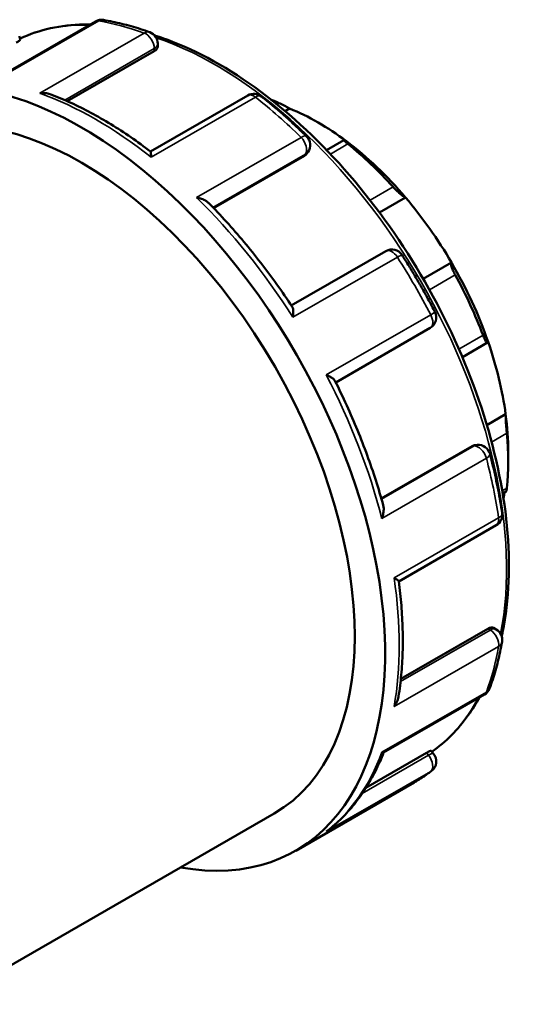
# Model space of a CAD drawing. Header units: millimetres. Extents: x -123 to 901, y -388 to 792.
# Tile 6 of 9: x -33 to 23, y 681 to 792. Entities that reach past the tile are written whole.
import ezdxf

# ---------------------------------------------------------------- set-up
doc = ezdxf.new("R2010")
doc.units = ezdxf.units.MM
doc.layers.add('Visible (ANSI)', color=7, linetype='Continuous', lineweight=50)
doc.layers.add('Visible Narrow (ANSI)', color=7, linetype='Continuous', lineweight=35)

msp = doc.modelspace()

# ---------------------------------------------------------------- linework, layer by layer
at = {"layer": 'Visible (ANSI)'}
for p, q in [((-24.42, 791.313), (-35.684, 784.827)), ((-32.96, 789.674), (-32.804, 789.272)), ((-17.857, 787.998), (-27.583, 782.397)), ((-17.463, 788.833), (-17.463, 788.493)), ((-7.395, 783.039), (-18.278, 776.772)), ((-2.739, 781.572), (-3.237, 781.285)), ((3.324, 778.043), (1.396, 776.933)), ((-1.083, 776.296), (-11.233, 770.451)), ((-0.681, 776.726), (-0.81, 776.542)), ((10.215, 771.628), (7.302, 769.951)), ((8.011, 765.651), (-2.551, 759.568)), ((15.346, 764.364), (12.183, 762.542)), ((2.411, 750.974), (12.971, 757.055)), ((16.56, 753.786), (19.381, 755.411)), ((21.392, 747.406), (19.291, 746.196)), ((17.996, 743.96), (18.219, 743.98)), ((17.651, 743.847), (7.5, 738.002)), ((21.678, 743.222), (21.678, 742.126)), ((21.06, 738.558), (21.443, 738.779)), ((9.456, 728.734), (20.337, 735)), ((19.417, 723.437), (9.686, 717.832)), ((20.044, 723.529), (20.337, 723.359)), ((7.753, 709.594), (19.013, 716.078)), ((13.077, 709.802), (13.348, 709.466)), ((12.56, 709.569), (5.79, 705.671)), ((-2.06, 698.631), (11.188, 706.26)), ((-41.491, 681.463), (-4.455, 702.791))]:
    msp.add_line(p, q, dxfattribs=at)
for centre, start, end in [((-23.749, 790.147), 80.4823, 119.93599), ((-18.808, 788.833), 0, 70.17839), ((-6.724, 781.874), 51.64631, 119.93599), ((-1.783, 777.498), 324.97291, 45.46021), ((8.683, 764.485), 32.57396, 119.93599), ((12.299, 758.221), 299.93599, 27.42664), ((18.342, 742.64), 14.55798, 95.23725), ((19.666, 736.166), 299.93599, 8.38844), ((19.666, 722.194), 349.92769, 60.06401), ((18.342, 717.244), 299.93599, 339.66932), ((12.299, 708.623), 307.78566, 38.80817)]:
    msp.add_arc(centre, 1.345, start, end, dxfattribs=at)
for centre, major_axis, start_param, end_param in [((-26.013, 740.227), (-23.954, 41.596), 2.6905658, 6.7307592), ((-26.013, 740.227), (-21.558, 37.436), 3.1415927, 6.2831853), ((0.432, 755.456), (-14.994, 26.037), 5.3499073, 5.6495344), ((0.432, 755.456), (-14.994, 26.037), 5.0212158, 5.3499073), ((-0.519, 754.909), (15.665, -27.203), 1.924403, 2.1635348), ((0.432, 755.456), (-14.994, 26.037), 4.7215888, 5.0212158), ((0.432, 755.456), (-14.994, 26.037), 4.3928973, 4.7215888), ((-0.519, 754.909), (15.665, -27.203), 1.2960845, 1.5352163), ((0.432, 755.456), (-14.994, 26.037), 4.0932703, 4.3928973), ((0.432, 755.456), (-14.994, 26.037), 3.9289245, 4.0932703), ((-0.519, 754.909), (15.665, -27.203), 0.667766, 0.9068978), ((0.432, 755.456), (-14.994, 26.037), 3.7037499, 3.7333115)]:
    msp.add_ellipse(centre, major_axis=major_axis, ratio=0.5780931, start_param=start_param, end_param=end_param, dxfattribs=at)
for points, knots in [([(-23.526, 791.474), (-23.187, 791.417), (-22.847, 791.353), (-22.163, 791.211), (-21.82, 791.133), (-21.131, 790.963), (-20.786, 790.872), (-20.094, 790.674), (-19.746, 790.568), (-19.05, 790.344), (-18.702, 790.224), (-18.352, 790.098)], [5.94378824, 5.94378824, 5.94378824, 5.94378824, 5.97482731, 5.97482731, 6.00586638, 6.00586638, 6.03690545, 6.03690545, 6.06794453, 6.06794453, 6.0989836, 6.0989836, 6.0989836, 6.0989836]), ([(-32.852, 789.394), (-30.691, 790.4), (-28.283, 790.932), (-25.485, 790.986), (-25.241, 790.986), (-24.995, 790.982)], [5.54998951, 5.54998951, 5.54998951, 5.54998951, 5.80789136, 5.80789136, 5.83243692, 5.83243692, 5.83243692, 5.83243692]), ([(-32.805, 789.271), (-32.803, 789.267), (-32.805, 789.259), (-32.832, 789.226), (-32.881, 789.185), (-33.039, 789.078), (-33.147, 789.012), (-33.267, 788.943)], [0.28714037, 0.28714037, 0.28714037, 0.28714037, 0.30778913, 0.30778913, 0.3584126, 0.3584126, 0.40903606, 0.40903606, 0.40903606, 0.40903606]), ([(-17.824, 789.749), (-17.162, 789.54), (-16.498, 789.305), (-12.345, 787.685), (-8.794, 785.628), (-1.893, 780.338), (1.456, 777.103), (7.612, 769.792), (10.419, 765.719), (15.213, 757.143), (17.201, 752.641), (20.159, 743.655), (21.129, 739.171), (21.942, 730.662), (21.784, 726.638), (21.023, 722.889), (20.99, 722.732), (20.956, 722.575)], [6.0622079, 6.0622079, 6.0622079, 6.0622079, 6.123973, 6.123973, 6.4466549, 6.4466549, 6.7698497, 6.7698497, 7.0924925, 7.0924925, 7.4149246, 7.4149246, 7.737631, 7.737631, 8.0608845, 8.0608845, 8.075153, 8.075153, 8.075153, 8.075153]), ([(-17.463, 788.493), (-17.463, 788.493), (-17.463, 788.492), (-17.464, 788.411), (-17.497, 788.321), (-17.634, 788.149), (-17.738, 788.066), (-17.857, 787.998)], [0.3073982, 0.3073982, 0.3073982, 0.3073982, 0.30778913, 0.30778913, 0.3584126, 0.3584126, 0.40903606, 0.40903606, 0.40903606, 0.40903606]), ([(-30.65, 783.296), (-30.648, 783.296), (-30.645, 783.296), (-30.445, 783.317), (-30.243, 783.319), (-29.857, 783.28), (-29.669, 783.242), (-29.464, 783.173), (-29.436, 783.164), (-29.41, 783.153)], [-0.00073855, -0.00073855, -0.00073855, -0.00073855, 0, 0, 0.05978216, 0.05978216, 0.116791, 0.116791, 0.12560182, 0.12560182, 0.12560182, 0.12560182]), ([(-18.272, 776.767), (-19.003, 777.327), (-19.739, 777.862), (-21.217, 778.879), (-21.96, 779.362), (-23.448, 780.272), (-24.194, 780.7), (-25.686, 781.5), (-26.432, 781.872), (-27.923, 782.557), (-28.668, 782.87), (-29.41, 783.153)], [6.12049972, 6.12049972, 6.12049972, 6.12049972, 6.18626824, 6.18626824, 6.25203676, 6.25203676, 6.31780528, 6.31780528, 6.38357379, 6.38357379, 6.44934231, 6.44934231, 6.44934231, 6.44934231]), ([(-5.889, 782.929), (-5.545, 782.657), (-5.203, 782.379), (-4.52, 781.814), (-4.181, 781.526), (-3.504, 780.939), (-3.167, 780.641), (-2.496, 780.034), (-2.162, 779.725), (-1.498, 779.098), (-1.168, 778.78), (-0.839, 778.457)], [0.18420171, 0.18420171, 0.18420171, 0.18420171, 0.21524078, 0.21524078, 0.24627985, 0.24627985, 0.27731892, 0.27731892, 0.30835799, 0.30835799, 0.33939707, 0.33939707, 0.33939707, 0.33939707]), ([(-2.739, 781.572), (-2.868, 781.644), (-3.025, 781.73), (-3.387, 781.92), (-3.593, 782.024), (-3.964, 782.203), (-4.153, 782.291), (-4.421, 782.407), (-4.508, 782.444), (-4.661, 782.505), (-4.729, 782.531), (-4.789, 782.552)], [0.48373595, 0.48373595, 0.48373595, 0.48373595, 0.5491174, 0.5491174, 0.61873927, 0.61873927, 0.67596023, 0.67596023, 0.70457072, 0.70457072, 0.73008305, 0.73008305, 0.73008305, 0.73008305]), ([(3.773, 777.617), (3.707, 777.67), (3.646, 777.72), (3.539, 777.81), (3.492, 777.851), (3.379, 777.954), (3.338, 777.998), (3.309, 778.049), (3.331, 778.051), (3.434, 778.011), (3.512, 777.971), (3.603, 777.919)], [0.25368566, 0.25368566, 0.25368566, 0.25368566, 0.28229614, 0.28229614, 0.31090662, 0.31090662, 0.36812759, 0.36812759, 0.43774945, 0.43774945, 0.5031309, 0.5031309, 0.5031309, 0.5031309]), ([(-18.272, 776.767), (-18.263, 776.761), (-18.256, 776.741), (-18.238, 776.665), (-18.23, 776.59), (-18.219, 776.398), (-18.216, 776.277), (-18.217, 776.139), (-18.217, 776.137), (-18.217, 776.136)], [0.10426659, 0.10426659, 0.10426659, 0.10426659, 0.13901375, 0.13901375, 0.19629094, 0.19629094, 0.25644089, 0.25644089, 0.2571724, 0.2571724, 0.2571724, 0.2571724]), ([(10.215, 771.628), (10.154, 771.651), (10.07, 771.697), (9.86, 771.839), (9.731, 771.939), (9.48, 772.154), (9.346, 772.276), (9.141, 772.476), (9.071, 772.546), (8.936, 772.686), (8.871, 772.756), (8.81, 772.824)], [0.48373595, 0.48373595, 0.48373595, 0.48373595, 0.5491174, 0.5491174, 0.61873927, 0.61873927, 0.67596023, 0.67596023, 0.70457072, 0.70457072, 0.7331812, 0.7331812, 0.7331812, 0.7331812]), ([(-13.134, 771.634), (-13.131, 771.634), (-13.129, 771.633), (-12.933, 771.596), (-12.744, 771.545), (-12.398, 771.42), (-12.237, 771.345), (-11.981, 771.189), (-11.878, 771.111), (-11.794, 771.026)], [-0.00073855, -0.00073855, -0.00073855, -0.00073855, 0, 0, 0.05978216, 0.05978216, 0.116791, 0.116791, 0.16280565, 0.16280565, 0.16280565, 0.16280565]), ([(-2.45, 759.415), (-3.009, 760.264), (-3.583, 761.101), (-4.757, 762.747), (-5.358, 763.556), (-6.585, 765.142), (-7.211, 765.92), (-8.484, 767.441), (-9.133, 768.185), (-10.449, 769.634), (-11.117, 770.34), (-11.794, 771.026)], [5.59867919, 5.59867919, 5.59867919, 5.59867919, 5.66318828, 5.66318828, 5.72769737, 5.72769737, 5.79220646, 5.79220646, 5.85671556, 5.85671556, 5.92122465, 5.92122465, 5.92122465, 5.92122465]), ([(9.817, 765.209), (10.08, 764.796), (10.34, 764.381), (10.853, 763.545), (11.106, 763.125), (11.605, 762.279), (11.85, 761.854), (12.333, 761), (12.571, 760.571), (13.038, 759.708), (13.268, 759.275), (13.494, 758.84)], [0.70780049, 0.70780049, 0.70780049, 0.70780049, 0.73883956, 0.73883956, 0.76987863, 0.76987863, 0.8009177, 0.8009177, 0.83195677, 0.83195677, 0.86299584, 0.86299584, 0.86299584, 0.86299584]), ([(15.754, 762.991), (15.709, 763.075), (15.664, 763.16), (15.581, 763.329), (15.542, 763.412), (15.439, 763.649), (15.388, 763.789), (15.314, 764.033), (15.294, 764.144), (15.296, 764.297), (15.315, 764.343), (15.346, 764.364)], [0.25368566, 0.25368566, 0.25368566, 0.25368566, 0.28229614, 0.28229614, 0.31090662, 0.31090662, 0.36812759, 0.36812759, 0.43774945, 0.43774945, 0.5031309, 0.5031309, 0.5031309, 0.5031309]), ([(-2.45, 759.415), (-2.41, 759.353), (-2.38, 759.266), (-2.339, 759.047), (-2.329, 758.909), (-2.33, 758.603), (-2.342, 758.431), (-2.365, 758.25), (-2.366, 758.248), (-2.366, 758.246)], [0.08856561, 0.08856561, 0.08856561, 0.08856561, 0.13901375, 0.13901375, 0.19629094, 0.19629094, 0.25644089, 0.25644089, 0.2571724, 0.2571724, 0.2571724, 0.2571724]), ([(19.432, 755.508), (19.419, 755.448), (19.397, 755.409), (19.329, 755.399), (19.283, 755.432), (19.184, 755.563), (19.127, 755.656), (19.033, 755.847), (19, 755.919), (18.934, 756.075), (18.9, 756.159), (18.867, 756.246)], [0.48373595, 0.48373595, 0.48373595, 0.48373595, 0.5491174, 0.5491174, 0.61873927, 0.61873927, 0.67596023, 0.67596023, 0.70457072, 0.70457072, 0.7331812, 0.7331812, 0.7331812, 0.7331812]), ([(1.355, 751.801), (1.357, 751.8), (1.359, 751.799), (1.525, 751.729), (1.678, 751.655), (1.941, 751.505), (2.055, 751.428), (2.229, 751.28), (2.293, 751.208), (2.327, 751.14)], [-0.00073855, -0.00073855, -0.00073855, -0.00073855, 0, 0, 0.05978216, 0.05978216, 0.116791, 0.116791, 0.16952027, 0.16952027, 0.16952027, 0.16952027]), ([(7.716, 737.235), (7.46, 738.165), (7.182, 739.097), (6.584, 740.963), (6.264, 741.897), (5.583, 743.762), (5.222, 744.693), (4.46, 746.55), (4.06, 747.475), (3.222, 749.316), (2.784, 750.231), (2.327, 751.14)], [5.07436472, 5.07436472, 5.07436472, 5.07436472, 5.13887018, 5.13887018, 5.20337563, 5.20337563, 5.26788108, 5.26788108, 5.33238653, 5.33238653, 5.39689199, 5.39689199, 5.39689199, 5.39689199]), ([(21.52, 745.279), (21.512, 745.361), (21.503, 745.451), (21.487, 745.639), (21.478, 745.738), (21.454, 746.034), (21.44, 746.234), (21.416, 746.615), (21.405, 746.818), (21.393, 747.157), (21.391, 747.297), (21.392, 747.406)], [0.25368566, 0.25368566, 0.25368566, 0.25368566, 0.28229614, 0.28229614, 0.31090662, 0.31090662, 0.36812759, 0.36812759, 0.43774945, 0.43774945, 0.5031309, 0.5031309, 0.5031309, 0.5031309]), ([(19.644, 742.979), (19.76, 742.532), (19.871, 742.086), (20.082, 741.197), (20.183, 740.753), (20.374, 739.868), (20.464, 739.426), (20.634, 738.546), (20.714, 738.107), (20.863, 737.232), (20.933, 736.796), (20.997, 736.362)], [1.23139926, 1.23139926, 1.23139926, 1.23139926, 1.26243833, 1.26243833, 1.2934774, 1.2934774, 1.32451647, 1.32451647, 1.35555555, 1.35555555, 1.38659462, 1.38659462, 1.38659462, 1.38659462]), ([(21.443, 738.779), (21.451, 738.784), (21.461, 738.803), (21.478, 738.871), (21.487, 738.913), (21.503, 739.019), (21.512, 739.083), (21.52, 739.156)], [0.64070724, 0.64070724, 0.64070724, 0.64070724, 0.675960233, 0.675960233, 0.704570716, 0.704570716, 0.733181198, 0.733181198, 0.733181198, 0.733181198]), ([(7.716, 737.235), (7.746, 737.124), (7.762, 737.001), (7.771, 736.705), (7.756, 736.527), (7.691, 736.159), (7.64, 735.967), (7.573, 735.776), (7.573, 735.774), (7.572, 735.771)], [0.09505323, 0.09505323, 0.09505323, 0.09505323, 0.13901375, 0.13901375, 0.19629094, 0.19629094, 0.25644089, 0.25644089, 0.2571724, 0.2571724, 0.2571724, 0.2571724]), ([(8.934, 729.11), (8.935, 729.109), (8.937, 729.109), (9.055, 729.04), (9.157, 728.978), (9.317, 728.872), (9.378, 728.828), (9.439, 728.772), (9.453, 728.754), (9.455, 728.742)], [-0.00073855, -0.00073855, -0.00073855, -0.00073855, 0, 0, 0.05978216, 0.05978216, 0.116791, 0.116791, 0.15386096, 0.15386096, 0.15386096, 0.15386096]), ([(9.431, 715.885), (9.556, 716.67), (9.655, 717.473), (9.805, 719.11), (9.856, 719.943), (9.907, 721.638), (9.909, 722.5), (9.862, 724.246), (9.815, 725.131), (9.671, 726.922), (9.575, 727.828), (9.455, 728.742)], [4.546292, 4.546292, 4.546292, 4.546292, 4.61204332, 4.61204332, 4.67779464, 4.67779464, 4.74354596, 4.74354596, 4.80929727, 4.80929727, 4.87504859, 4.87504859, 4.87504859, 4.87504859]), ([(19.417, 723.437), (19.537, 723.505), (19.66, 723.553), (19.878, 723.585), (19.973, 723.569), (20.043, 723.529), (20.043, 723.529), (20.044, 723.529)], [0.40903606, 0.40903606, 0.40903606, 0.40903606, 0.45965953, 0.45965953, 0.510283, 0.510283, 0.51041214, 0.51041214, 0.51041214, 0.51041214]), ([(20.99, 721.958), (20.925, 721.592), (20.855, 721.229), (20.703, 720.513), (20.621, 720.158), (20.447, 719.458), (20.355, 719.112), (20.159, 718.429), (20.055, 718.092), (19.838, 717.427), (19.723, 717.1), (19.603, 716.776)], [1.75499804, 1.75499804, 1.75499804, 1.75499804, 1.78603711, 1.78603711, 1.81707618, 1.81707618, 1.84811525, 1.84811525, 1.87915432, 1.87915432, 1.91019339, 1.91019339, 1.91019339, 1.91019339]), ([(9.431, 715.885), (9.428, 715.86), (9.423, 715.836), (9.382, 715.626), (9.322, 715.441), (9.16, 715.081), (9.057, 714.904), (8.937, 714.739), (8.935, 714.737), (8.934, 714.735)], [0.13158118, 0.13158118, 0.13158118, 0.13158118, 0.13901375, 0.13901375, 0.19629094, 0.19629094, 0.25644089, 0.25644089, 0.2571724, 0.2571724, 0.2571724, 0.2571724]), ([(18.469, 715.765), (18.084, 715.065), (17.667, 714.399), (16.066, 712.156), (14.705, 710.785), (13.164, 709.694)], [8.3035835, 8.3035835, 8.3035835, 8.3035835, 8.3831664, 8.3831664, 8.58727957, 8.58727957, 8.58727957, 8.58727957]), ([(12.56, 709.569), (12.679, 709.638), (12.791, 709.698), (12.963, 709.78), (13.023, 709.803), (13.066, 709.808), (13.074, 709.807), (13.077, 709.802)], [0.40903606, 0.40903606, 0.40903606, 0.40903606, 0.45965953, 0.45965953, 0.510283, 0.510283, 0.53086732, 0.53086732, 0.53086732, 0.53086732]), ([(1.533, 700.901), (2.075, 701.326), (2.593, 701.785), (3.581, 702.768), (4.05, 703.292), (4.937, 704.401), (5.354, 704.986), (6.136, 706.213), (6.5, 706.855), (7.172, 708.189), (7.48, 708.882), (7.761, 709.598)], [4.00788635, 4.00788635, 4.00788635, 4.00788635, 4.07800239, 4.07800239, 4.14811844, 4.14811844, 4.21823449, 4.21823449, 4.28835053, 4.28835053, 4.3581763, 4.3581763, 4.3581763, 4.3581763]), ([(7.572, 709.642), (7.573, 709.642), (7.573, 709.642), (7.639, 709.608), (7.69, 709.59), (7.735, 709.588), (7.745, 709.589), (7.753, 709.594)], [-0.00073855, -0.00073855, -0.00073855, -0.00073855, 0, 0, 0.059782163, 0.059782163, 0.082468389, 0.082468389, 0.082468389, 0.082468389]), ([(13.124, 707.56), (13, 707.464), (12.876, 707.37), (12.624, 707.186), (12.498, 707.096), (12.242, 706.919), (12.113, 706.832), (11.852, 706.662), (11.721, 706.579), (11.456, 706.417), (11.322, 706.338), (11.188, 706.26)], [2.278596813, 2.278596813, 2.278596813, 2.278596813, 2.29450309, 2.29450309, 2.310409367, 2.310409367, 2.326315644, 2.326315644, 2.342221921, 2.342221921, 2.358128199, 2.358128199, 2.358128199, 2.358128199]), ([(1.533, 700.901), (1.477, 700.857), (1.42, 700.816), (1.359, 700.776), (1.357, 700.774), (1.355, 700.773)], [0.235164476, 0.235164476, 0.235164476, 0.235164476, 0.256440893, 0.256440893, 0.257172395, 0.257172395, 0.257172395, 0.257172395])]:
    msp.add_open_spline(points, degree=3, knots=knots, dxfattribs=at)
for points in [[(-0.81, 776.542), (-0.88, 776.443), (-0.976, 776.358), (-1.083, 776.296)], [(17.651, 743.847), (17.757, 743.908), (17.877, 743.948), (17.996, 743.96)]]:
    msp.add_open_spline(points, degree=3, dxfattribs=at)
at = {"layer": 'Visible Narrow (ANSI)'}
for p, q in [((-35.733, 784.648), (-24.066, 791.367)), ((-18.983, 790.014), (-30.65, 783.296)), ((-27.865, 782.522), (-17.857, 788.285)), ((-17.857, 788.285), (-17.857, 787.998)), ((-18.217, 776.136), (-6.549, 782.854)), ((-1.466, 778.353), (-13.134, 771.634)), ((1.818, 776.491), (3.773, 777.617)), ((-11.299, 770.519), (-0.959, 776.474)), ((-0.959, 776.474), (-1.083, 776.296)), ((8.81, 772.824), (6.24, 771.345)), ((-2.366, 758.246), (9.301, 764.964)), ((12.872, 761.331), (15.754, 762.991)), ((13.022, 758.519), (1.355, 751.801)), ((18.867, 756.246), (16.17, 754.692)), ((19.823, 744.302), (21.52, 745.279)), ((17.866, 743.867), (7.526, 737.912)), ((17.651, 743.847), (17.866, 743.867)), ((7.572, 735.771), (19.239, 742.49)), ((21.52, 739.156), (21.009, 738.862)), ((20.601, 735.829), (8.934, 729.11)), ((19.666, 723.294), (9.653, 717.527)), ((19.417, 723.437), (19.666, 723.294)), ((8.934, 714.735), (20.601, 721.454)), ((19.239, 716.361), (7.572, 709.642)), ((12.775, 709.302), (5.376, 705.041)), ((12.56, 709.569), (12.775, 709.302)), ((1.355, 700.773), (13.022, 707.492))]:
    msp.add_line(p, q, dxfattribs=at)
for centre, major_axis, ratio, start_param, end_param in [((-23.749, 790.147), (-0.671, 1.166), 0.5780931, 5.8391179, 6.2831853), ((-23.749, 790.147), (0.222, 1.327), 0.7368312, 0, 0.54511), ((-12.766, 747.856), (23.954, -41.596), 0.5780931, 2.5423299, 2.6975253), ((-11.091, 748.82), (-22.995, 39.932), 0.5780931, 5.9453335, 6.2309863), ((-18.808, 788.833), (0.456, 1.266), 0.6737893, 0, 0.6723745), ((-18.808, 788.833), (-0.671, 1.166), 0.5780931, 3.9289245, 5.6839226), ((-11.091, 748.82), (22.995, -39.932), 0.5780931, 0.5850625, 2.5603997), ((-18.808, 788.833), (1.345, 0), 0.5758617, 5.4977871, 6.2831853), ((-24.433, 741.137), (23.954, -41.596), 0.5780931, 2.1739265, 2.5423299), ((-6.724, 781.874), (-0.671, 1.166), 0.5780931, 5.3155191, 6.2831853), ((-6.724, 781.874), (0.835, 1.055), 0.4628375, 0, 0.8603804), ((-12.766, 747.856), (23.954, -41.596), 0.5780931, 2.0187311, 2.1739265), ((-1.783, 777.498), (0.944, 0.959), 0.353401, 0, 0.9046389), ((-1.783, 777.498), (0.671, -1.166), 0.5780931, 0.2637331, 2.0187311), ((-1.783, 777.498), (1.102, -0.772), 0.7877574, 5.930605, 6.2831853), ((-24.433, 741.137), (23.954, -41.596), 0.5780931, 1.6503277, 2.0187311), ((8.683, 764.485), (-0.671, 1.166), 0.5780931, 4.7919204, 6.2831853), ((8.683, 764.485), (1.134, 0.724), 0.0648269, 0, 0.9529123), ((-12.766, 747.856), (23.954, -41.596), 0.5780931, 1.4951324, 1.6503277), ((12.299, 758.221), (0.671, -1.166), 0.5780931, 0, 1.4951324), ((12.299, 758.221), (1.194, 0.62), 0.0616807, 5.330131, 6.2831853), ((-24.433, 741.137), (23.954, -41.596), 0.5780931, 1.1267289, 1.4951324), ((18.342, 742.64), (-0.123, 1.34), 0.7885742, 0, 0.3479284), ((18.342, 742.64), (-0.671, 1.166), 0.5780931, 4.2683216, 6.0233196), ((18.342, 742.64), (1.302, 0.338), 0.350554, 5.3776482, 6.2831853), ((-12.766, 747.856), (23.954, -41.596), 0.5780931, 0.9715336, 1.1267289), ((19.666, 736.166), (1.331, 0.196), 0.4602351, 5.4214937, 6.2831853), ((19.666, 736.166), (0.671, -1.166), 0.5780931, 0, 0.9715336), ((-24.433, 741.137), (23.954, -41.596), 0.5780931, 0.6031302, 0.9715336), ((19.666, 722.194), (0.671, 1.166), 0.5780931, 0, 0.7834645), ((19.666, 722.194), (-0.671, 1.166), 0.5780931, 3.7447228, 5.4997209), ((19.666, 722.194), (1.325, -0.235), 0.6720043, 5.6080616, 6.2831853), ((-12.766, 747.856), (23.954, -41.596), 0.5780931, 0.4479348, 0.6031302), ((18.342, 717.244), (1.262, -0.467), 0.73547, 5.7344824, 6.2831853), ((-11.091, 748.82), (22.995, -39.932), 0.5780931, 0.0561067, 0.3429112), ((18.342, 717.244), (0.671, -1.166), 0.5780931, 0, 0.4479348), ((-24.433, 741.137), (23.954, -41.596), 0.5780931, 0.0795314, 0.4479348), ((12.299, 708.623), (1.048, 0.843), 0.2127125, 0, 0.9377138), ((12.299, 708.623), (0.671, -1.166), 0.5780931, 0.0795314, 1.8345294), ((-12.766, 747.856), (23.954, -41.596), 0.5780931, 0, 0.0795314), ((12.299, 708.623), (0.824, -1.063), 0.8133916, 6.1715127, 6.2831853)]:
    msp.add_ellipse(centre, major_axis=major_axis, ratio=ratio, start_param=start_param, end_param=end_param, dxfattribs=at)

doc.saveas('drawing.dxf')
